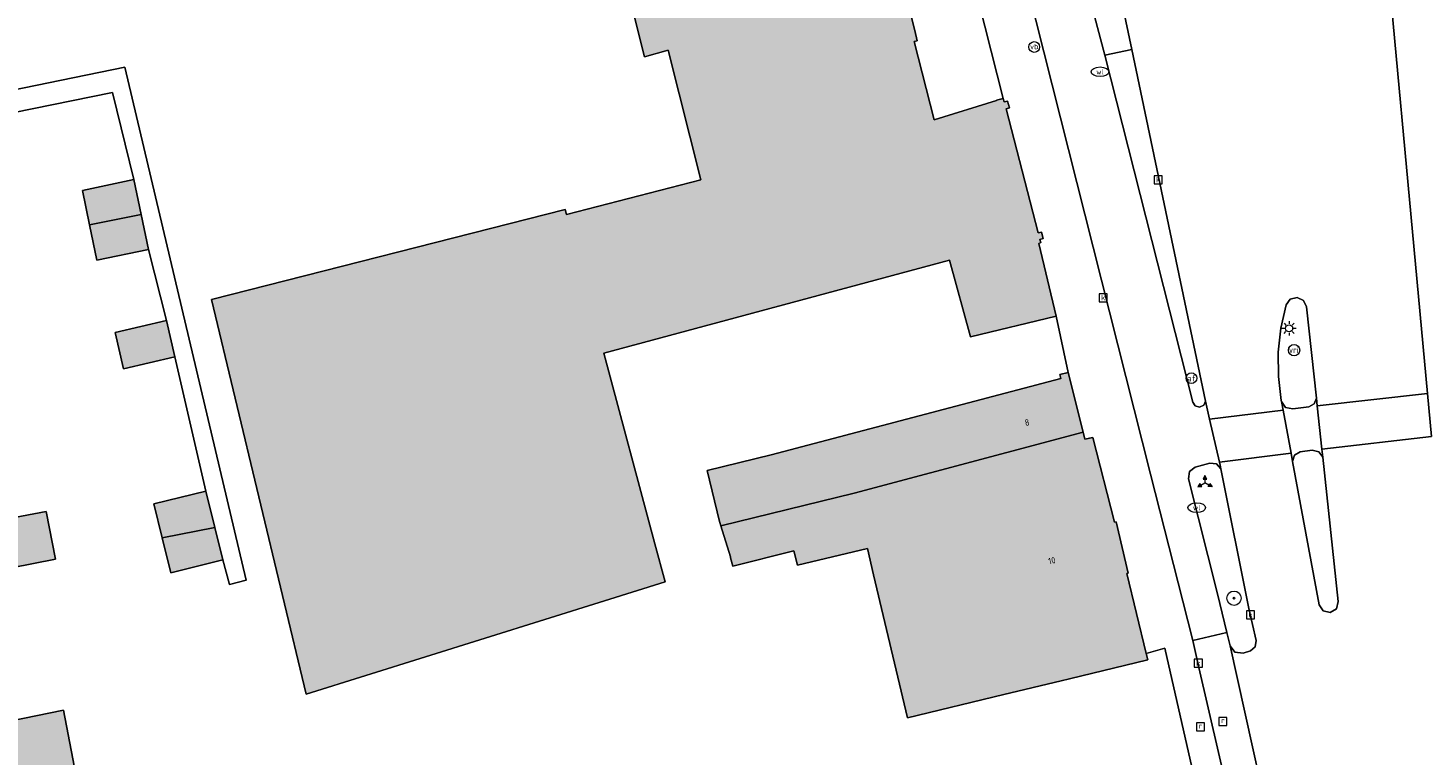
# Model space of a CAD drawing. Header units: metres. Extents: x 196496 to 197479, y 355250 to 356324.
# Tile 15 of 119: x 196983 to 197061, y 355550 to 355591. Entities that reach past the tile are written whole.
import ezdxf
from ezdxf.enums import TextEntityAlignment as Align

# ---------------------------------------------------------------- set-up
doc = ezdxf.new("R2010")
doc.units = ezdxf.units.M
doc.layers.get('0').update_dxf_attribs({"lineweight": 9})
for name, color, linetype, lineweight in [('B-WE-GR-BOOM-S', 251, 'Continuous', 9), ('B-WE-IE-MEUBILAIR_WEGMEUBILAIR-S', 251, 'Continuous', 9), ('B-WE-IE-MEUBILAIR_WEGMEUBILAIR_VERKEERSBORD-S', 251, 'Continuous', 9), ('B-WE-KL-ET_LS_OV_LICHTMAST-S', 251, 'Continuous', 9), ('B-WE-KL-WATER-S', 251, 'Continuous', 9), ('B-WE-OG-BEBOUWING-GV', 251, 'Continuous', 9), ('B-WE-OG-BEBOUWING_HUISNUMMER-T35', 90, 'Continuous', 9), ('B-WE-OG-TERREIN_ERF-GV', 251, 'Continuous', 9), ('B-WE-RI-GWA_KOLK-S', 251, 'Continuous', 9), ('B-WE-RI-GWA_RIOOLPUT-S', 251, 'Continuous', 9), ('B-WE-VH-VERHARDING_ASFALT-GV', 251, 'Continuous', 9), ('B-WE-VH-VERHARDING_OPEN-GV', 251, 'Continuous', 9), ('B-WE-VH-VERHARDING_STRAATBAKSTEEN-GV', 251, 'Continuous', 9), ('B-WE-VH-VERHARDING_TEGEL-GV', 251, 'Continuous', 9), ('B-WE-VW-AFSLUITPAAL-S', 251, 'Continuous', 9), ('B-WE-VW-VRI-S', 251, 'Continuous', 9)]:
    doc.layers.add(name, color=color, linetype=linetype, lineweight=lineweight)
doc.layers.add('X-XX-AL-PRESENTATIE_GEBOUW3-V', color=7, linetype='Continuous', lineweight=9, true_color=0xebe1d6)
doc.styles.add('NLCS-ISO', font='NLCS-ISO.ttf')
doc.styles.add('NLCS-ISO-ANNOTATIEF-T35', font='NLCS-ISO.ttf', dxfattribs={"height": 3.5})

# ---------------------------------------------------------------- blocks, each defined once
blk = doc.blocks.new('SIE-WEG_VERKEERSBORD_WEGWIJZER-SO')
at = {"linetype": 'ByBlock', "lineweight": 18}
h = blk.add_hatch(color=0, dxfattribs=at)
h.dxf.hatch_style = 1
h.paths.add_polyline_path([(0.5, 1), (0, 2), (-0.5, 1)])
h = blk.add_hatch(color=0, dxfattribs=at)
h.dxf.hatch_style = 1
h.paths.add_polyline_path([(-1.38, -0.22), (-2, -1.15), (-0.88, -1.09)])
h = blk.add_hatch(color=0, dxfattribs=at)
h.dxf.hatch_style = 1
h.paths.add_polyline_path([(1.38, -0.22), (2, -1.15), (0.88, -1.09)])
at = {"color": 0, "linetype": 'ByBlock', "lineweight": 18}
for points in [[(-1.13, -0.65), (0, 0)], [(0, 1), (0, 0)], [(1.13, -0.65), (0, 0)]]:
    blk.add_lwpolyline(points, dxfattribs=at)
for points in [[(0.5, 1), (0, 2), (-0.5, 1)], [(-1.38, -0.22), (-2, -1.15), (-0.88, -1.09)], [(1.38, -0.22), (2, -1.15), (0.88, -1.09)]]:
    blk.add_lwpolyline(points, close=True, dxfattribs=at)
blk = doc.blocks.new('SKL-ET_OV_LICHTMAST-SO')
at = {"color": 0, "linetype": 'ByBlock', "lineweight": 18}
for points in [[(-1.25, 0), (-2, 0)], [(-1.41, 1.41), (-0.88, 0.88)], [(0, 2), (0, 1.25)], [(0.88, 0.88), (1.41, 1.41)], [(2, 0), (1.25, 0)], [(-1.41, -1.41), (-0.88, -0.88)], [(0, -1.25), (0, -2)], [(0.88, -0.88), (1.41, -1.41)]]:
    blk.add_lwpolyline(points, dxfattribs=at)
blk.add_circle((0, 0), 1, dxfattribs=at)
blk = doc.blocks.new('SIE-WEG_PAAL_VERKEERSBORD-SO')
at = {"color": 0, "linetype": 'ByBlock', "lineweight": 18}
blk.add_circle((0, 0), 1.5, dxfattribs=at)
at = {"color": 0, "linetype": 'ByBlock', "lineweight": 18, "style": 'NLCS-ISO'}
blk.add_text('vb', height=1.5, dxfattribs=at).set_placement((0, 0.13), align=Align.MIDDLE_CENTER)
blk = doc.blocks.new('SKL-VRI_PAAL-SO')
at = {"lineweight": 18}
blk.add_circle((0, 0), 1.59, dxfattribs=at)
at = {"lineweight": 18, "style": 'NLCS-ISO'}
blk.add_text('vri', height=1.8, dxfattribs=at).set_placement((-0.06, 0.08), align=Align.MIDDLE_CENTER)
blk = doc.blocks.new('SVW-AFSLUITPAAL-SO')
at = {"lineweight": 18}
blk.add_circle((0, 0), 1.5, dxfattribs=at)
at = {"lineweight": 18, "style": 'NLCS-ISO'}
blk.add_text('af', height=1.8, dxfattribs=at).set_placement((0, 0), align=Align.MIDDLE_CENTER)
blk = doc.blocks.new('SRI-PUT_INSPECTIEPUT_RIOOLPUT-SO')
at = {"color": 0, "linetype": 'ByBlock', "lineweight": 18}
blk.add_lwpolyline([(-1.12, -1.12), (1.12, -1.12), (1.12, 1.12), (-1.12, 1.12)], close=True, dxfattribs=at)
at = {"color": 0, "linetype": 'ByBlock', "lineweight": 18, "style": 'NLCS-ISO'}
blk.add_text('r', height=1.5, dxfattribs=at).set_placement((0, 0.28), align=Align.MIDDLE_CENTER)
blk = doc.blocks.new('SRI-KOLK-SO')
at = {"color": 0, "linetype": 'ByBlock', "lineweight": 18}
blk.add_lwpolyline([(-1.125, -1.125), (1.125, -1.125), (1.125, 1.125), (-1.125, 1.125)], close=True, dxfattribs=at)
at = {"color": 0, "linetype": 'ByBlock', "lineweight": 18, "style": 'NLCS-ISO'}
blk.add_text('k', height=1.5, dxfattribs=at).set_placement((0, 0), align=Align.MIDDLE_CENTER)
blk = doc.blocks.new('SKL-WATER_WATERLEIDINGPUT-SO')
at = {"color": 0, "linetype": 'ByBlock', "lineweight": 18}
blk.add_ellipse((0, 0), major_axis=(2.5, 0), ratio=0.54, dxfattribs=at)
at = {"color": 0, "linetype": 'ByBlock', "lineweight": 18, "style": 'NLCS-ISO'}
blk.add_text('wl', height=1.5, dxfattribs=at).set_placement((0, 0), align=Align.MIDDLE_CENTER)
blk = doc.blocks.new('SGR-BOOM_01-SO')
at = {"linetype": 'ByBlock', "lineweight": 18}
h = blk.add_hatch(color=0, dxfattribs=at)
h.dxf.hatch_style = 1
edge = h.paths.add_edge_path()
edge.add_arc((0, 0), 0.25, 0, 360)
at = {"color": 0, "linetype": 'ByBlock', "lineweight": 18}
for radius in [2, 0.25]:
    blk.add_circle((0, 0), radius, dxfattribs=at)

msp = doc.modelspace()

# ---------------------------------------------------------------- hatches: boundary and pattern name
at = {"layer": 'X-XX-AL-PRESENTATIE_GEBOUW3-V'}
for points in [[(197031.695, 355593.278), (197030.423, 355598.341), (197029.71, 355601.179), (197029.596, 355601.631), (197029.422, 355601.569), (197028.356, 355605.972), (197031.868, 355606.817), (197031.898, 355606.664), (197032.264, 355606.779), (197032.238, 355606.937), (197032.422, 355606.996), (197032.318, 355607.371), (197032.146, 355607.328), (197030.352, 355614.373), (197030.523, 355614.428), (197030.452, 355614.784), (197030.324, 355614.779), (197030.253, 355614.777), (197030.219, 355615.025), (197005.617, 355608.709), (197005.238, 355608.611), (197005.27, 355608.485), (197005.179, 355608.462), (197005.144, 355608.453), (197005.386, 355607.513), (197005.595, 355606.7), (197003.183, 355606.08), (197002.974, 355606.894), (196998.113, 355605.646), (196999.424, 355598.8), (196999.531, 355598.11), (197015.244, 355602.386), (197016.973, 355595.387), (197015.732, 355595.021), (197017.253, 355588.963), (197018.573, 355589.332), (197020.405, 355582.059), (197012.883, 355580.126), (197012.809, 355580.401), (196992.973, 355575.357), (196998.285, 355553.209), (197015.006, 355558.437), (197018.416, 355559.503), (197017.841, 355561.645), (197014.97, 355572.347), (197034.351, 355577.555), (197035.537, 355573.249), (197040.343, 355574.408), (197039.357, 355578.499), (197039.48, 355578.547), (197039.431, 355578.722), (197039.61, 355578.774), (197039.508, 355579.135), (197039.326, 355579.097), (197037.535, 355586.038), (197037.715, 355586.099), (197037.61, 355586.482), (197037.42, 355586.436), (197037.366, 355586.621), (197036.997, 355586.537), (197036.983, 355586.517), (197033.497, 355585.423), (197032.38, 355589.819), (197032.553, 355589.866), (197032.408, 355590.442)], [(196986.137, 355579.547), (196989.033, 355580.122), (196988.625, 355582.076), (196985.735, 355581.472)], [(196989.033, 355580.122), (196986.137, 355579.547), (196986.553, 355577.556), (196989.443, 355578.16)], [(196990.451, 355574.167), (196987.569, 355573.501), (196988.042, 355571.457), (196990.924, 355572.123)], [(197024.361, 355566.626), (197020.769, 355565.753), (197021.469, 355562.9), (197021.497, 355562.785), (197021.532, 355562.643), (197029.018, 355564.486), (197041.85, 355567.9), (197041.005, 355571.257), (197040.535, 355571.149), (197040.591, 355570.919)], [(197031.993, 355551.887), (197037.412, 355553.191), (197040.615, 355553.962), (197041.077, 355554.073), (197045.476, 355555.132), (197045.391, 355555.486), (197044.308, 355559.984), (197044.376, 355560), (197043.696, 355562.869), (197043.603, 355562.857), (197042.401, 355567.599), (197041.948, 355567.509), (197041.85, 355567.9), (197029.018, 355564.486), (197021.532, 355562.643), (197022.068, 355560.906), (197022.085, 355560.85), (197022.208, 355560.389), (197025.637, 355561.257), (197025.831, 355560.44), (197029.753, 355561.372), (197030.101, 355559.899)], [(196971.698, 355558.298), (196981.755, 355560.296), (196984.221, 355560.786), (196983.711, 355563.459), (196981.241, 355562.987), (196980.609, 355566.301), (196972.468, 355564.634), (196973.129, 355561.324), (196971.183, 355560.908)], [(196990.209, 355561.976), (196993.162, 355562.562), (196992.664, 355564.593), (196989.743, 355563.877)], [(196993.61, 355560.734), (196993.162, 355562.562), (196990.209, 355561.976), (196990.689, 355560.018)], [(196973.423, 355538.875), (196982.7, 355540.763), (196981.98, 355544.176), (196986.08, 355545.004), (196984.669, 355552.302), (196982.399, 355551.844), (196976.074, 355550.566), (196976.902, 355546.468), (196974.297, 355545.941), (196972.122, 355545.502)]]:
    msp.add_hatch(color=256, dxfattribs=at).paths.add_polyline_path(points)

# ---------------------------------------------------------------- linework, layer by layer
at = {"layer": 'B-WE-OG-BEBOUWING-GV', "flags": 128}
msp.add_lwpolyline([(197015.732, 355595.021), (197017.253, 355588.963), (197018.573, 355589.332), (197020.405, 355582.059), (197012.883, 355580.126), (197012.809, 355580.401), (196992.973, 355575.357), (196998.285, 355553.209), (197015.006, 355558.437), (197018.416, 355559.503), (197017.841, 355561.645), (197014.97, 355572.347), (197034.351, 355577.555), (197035.537, 355573.249), (197040.343, 355574.408), (197039.357, 355578.499), (197039.48, 355578.547), (197039.431, 355578.722), (197039.61, 355578.774), (197039.508, 355579.135), (197039.326, 355579.097), (197037.535, 355586.038), (197037.715, 355586.099), (197037.61, 355586.482), (197037.42, 355586.436), (197037.366, 355586.621), (197036.997, 355586.537), (197036.983, 355586.517), (197033.497, 355585.423), (197032.38, 355589.819), (197032.553, 355589.866), (197032.408, 355590.442), (197031.695, 355593.278)], dxfattribs=at)
for points in [[(196986.137, 355579.547), (196989.033, 355580.122), (196988.625, 355582.076), (196985.735, 355581.472)], [(196989.033, 355580.122), (196986.137, 355579.547), (196986.553, 355577.556), (196989.443, 355578.16)], [(196990.451, 355574.167), (196987.569, 355573.501), (196988.042, 355571.457), (196990.924, 355572.123)], [(197024.361, 355566.626), (197020.769, 355565.753), (197021.469, 355562.9), (197021.497, 355562.785), (197021.532, 355562.643), (197029.018, 355564.486), (197041.85, 355567.9), (197041.005, 355571.257), (197040.535, 355571.149), (197040.591, 355570.919)], [(197031.993, 355551.887), (197037.412, 355553.191), (197040.615, 355553.962), (197041.077, 355554.073), (197045.476, 355555.132), (197045.391, 355555.486), (197044.308, 355559.984), (197044.376, 355560), (197043.696, 355562.869), (197043.603, 355562.857), (197042.401, 355567.599), (197041.948, 355567.509), (197041.85, 355567.9), (197029.018, 355564.486), (197021.532, 355562.643), (197022.068, 355560.906), (197022.085, 355560.85), (197022.208, 355560.389), (197025.637, 355561.257), (197025.831, 355560.44), (197029.753, 355561.372), (197030.101, 355559.899)], [(196971.698, 355558.298), (196981.755, 355560.296), (196984.221, 355560.786), (196983.711, 355563.459), (196981.241, 355562.987), (196980.609, 355566.301), (196972.468, 355564.634), (196973.129, 355561.324), (196971.183, 355560.908)], [(196990.209, 355561.976), (196993.162, 355562.562), (196992.664, 355564.593), (196989.743, 355563.877)], [(196993.61, 355560.734), (196993.162, 355562.562), (196990.209, 355561.976), (196990.689, 355560.018)], [(196973.423, 355538.875), (196982.7, 355540.763), (196981.98, 355544.176), (196986.08, 355545.004), (196984.669, 355552.302), (196982.399, 355551.844), (196976.074, 355550.566), (196976.902, 355546.468), (196974.297, 355545.941), (196972.122, 355545.502)]]:
    msp.add_lwpolyline(points, close=True, dxfattribs=at)
at = {"layer": 'B-WE-OG-TERREIN_ERF-GV', "flags": 128}
msp.add_lwpolyline([(197030.423, 355598.341), (197031.695, 355593.278), (197032.408, 355590.442), (197032.553, 355589.866), (197032.38, 355589.819), (197033.497, 355585.423), (197036.983, 355586.517), (197036.997, 355586.537), (197037.366, 355586.621), (197032.264, 355606.779), (197031.898, 355606.664), (197031.868, 355606.817), (197028.356, 355605.972), (197029.422, 355601.569), (197029.596, 355601.631), (197029.71, 355601.179)], close=True, dxfattribs=at)
for points in [[(197058.147, 355504.177), (197046.435, 355555.796), (197045.391, 355555.486), (197045.476, 355555.132), (197041.077, 355554.073), (197040.615, 355553.962), (197037.412, 355553.191), (197031.993, 355551.887), (197030.101, 355559.899), (197029.753, 355561.372), (197025.831, 355560.44), (197025.637, 355561.257), (197022.208, 355560.389), (197022.085, 355560.85), (197022.068, 355560.906), (197021.532, 355562.643), (197021.497, 355562.785), (197021.469, 355562.9), (197020.769, 355565.753), (197024.361, 355566.626), (197040.591, 355570.919), (197040.535, 355571.149), (197041.005, 355571.257), (197040.343, 355574.408), (197035.537, 355573.249), (197034.351, 355577.555), (197014.97, 355572.347), (197017.841, 355561.645), (197018.416, 355559.503), (197015.006, 355558.437), (196998.285, 355553.209), (196992.973, 355575.357), (197012.809, 355580.401), (197012.883, 355580.126), (197020.405, 355582.059), (197018.573, 355589.332), (197017.253, 355588.963), (197015.732, 355595.021)], [(196968.152, 355584.287), (196988.121, 355588.375), (196994.928, 355559.609), (196993.986, 355559.361), (196993.61, 355560.734), (196990.689, 355560.018), (196990.209, 355561.976), (196989.743, 355563.877), (196992.664, 355564.593), (196990.924, 355572.123), (196988.042, 355571.457), (196987.569, 355573.501), (196990.451, 355574.167), (196989.443, 355578.16), (196986.553, 355577.556), (196986.137, 355579.547), (196985.735, 355581.472), (196988.625, 355582.076), (196987.428, 355586.956), (196968.381, 355583.088)], [(196981.241, 355562.987), (196983.711, 355563.459), (196984.221, 355560.786), (196981.755, 355560.296)], [(196976.902, 355546.468), (196976.074, 355550.566), (196982.399, 355551.844), (196984.669, 355552.302), (196986.08, 355545.004)]]:
    msp.add_lwpolyline(points, dxfattribs=at)
at = {"layer": 'B-WE-VH-VERHARDING_ASFALT-GV', "flags": 128}
for points in [[(197042.679, 355598.412), (197044.575, 355589.371), (197048.711, 355569.651), (197048.943, 355568.629), (197053.064, 355569.143), (197052.974, 355569.633), (197052.963, 355569.69), (197052.797, 355571.03), (197052.786, 355572.389), (197052.931, 355573.74), (197053.229, 355575.057), (197053.466, 355575.373), (197053.85, 355575.468), (197054.207, 355575.298), (197054.376, 355574.941), (197054.928, 355569.811), (197054.974, 355569.387), (197061.16, 355570.069), (197058.219, 355601.732)], [(197062.689, 355595.678), (197060.935, 355597.352), (197059.783, 355598.853), (197059.031, 355600.111), (197058.557, 355600.988), (197058.227, 355601.732), (197058.219, 355601.732), (197061.16, 355570.069), (197061.385, 355567.654)], [(197061.385, 355567.654), (197055.235, 355566.953), (197055.284, 355566.499), (197056.155, 355558.4), (197056.055, 355558.001), (197055.704, 355557.786), (197055.303, 355557.878), (197055.081, 355558.224), (197053.595, 355566.269), (197053.51, 355566.73), (197049.487, 355566.229), (197049.527, 355566.054), (197049.569, 355565.844), (197051.143, 355558.021), (197051.556, 355556.209), (197051.504, 355555.86), (197051.227, 355555.64), (197050.814, 355555.514), (197050.364, 355555.563), (197050.09, 355555.924), (197053.036, 355542.644)]]:
    msp.add_lwpolyline(points, dxfattribs=at)
for points in [[(197042.679, 355598.412), (197042.579, 355598.574), (197042.16, 355598.666), (197041.821, 355598.558), (197041.129, 355598.222), (197040.621, 355597.627), (197040.38, 355596.887), (197040.475, 355596.089), (197042.493, 355591.239), (197043.06, 355589.064), (197044.575, 355589.371)], [(197061.16, 355570.069), (197054.974, 355569.387), (197055.235, 355566.953), (197061.385, 355567.654)], [(197053.51, 355566.73), (197053.064, 355569.143), (197048.943, 355568.629), (197049.487, 355566.229)], [(197056.353, 355527.817), (197053.036, 355542.644), (197050.09, 355555.924), (197049.907, 355556.667), (197047.996, 355556.208), (197048.339, 355554.703), (197050.604, 355544.916), (197054.751, 355526.358), (197059.551, 355504.565), (197061.929, 355493.601), (197063.888, 355493.432), (197060.817, 355507.645), (197058.247, 355519.248)]]:
    msp.add_lwpolyline(points, close=True, dxfattribs=at)
at = {"layer": 'B-WE-VH-VERHARDING_OPEN-GV', "flags": 128}
msp.add_lwpolyline([(196993.162, 355562.562), (196993.61, 355560.734), (196993.986, 355559.361), (196994.928, 355559.609), (196988.121, 355588.375), (196968.152, 355584.287), (196968.381, 355583.088), (196987.428, 355586.956), (196988.625, 355582.076), (196989.033, 355580.122), (196989.443, 355578.16), (196990.451, 355574.167), (196990.924, 355572.123), (196992.664, 355564.593)], close=True, dxfattribs=at)
at = {"layer": 'B-WE-VH-VERHARDING_STRAATBAKSTEEN-GV', "flags": 128}
for points in [[(197044.575, 355589.371), (197043.06, 355589.064), (197048.001, 355569.595), (197048.135, 355569.377), (197048.381, 355569.304), (197048.613, 355569.414), (197048.711, 355569.651)], [(197052.974, 355569.633), (197053.205, 355569.297), (197053.603, 355569.21), (197054.508, 355569.336), (197054.801, 355569.5), (197054.928, 355569.811), (197054.376, 355574.941), (197054.207, 355575.298), (197053.85, 355575.468), (197053.466, 355575.373), (197053.229, 355575.057), (197052.931, 355573.74), (197052.786, 355572.389), (197052.797, 355571.03), (197052.963, 355569.69)], [(197053.595, 355566.269), (197055.081, 355558.224), (197055.303, 355557.878), (197055.704, 355557.786), (197056.055, 355558.001), (197056.155, 355558.4), (197055.284, 355566.499), (197055.062, 355566.808), (197054.69, 355566.891), (197054.028, 355566.795), (197053.71, 355566.616)], [(197050.09, 355555.924), (197050.364, 355555.563), (197050.814, 355555.514), (197051.227, 355555.64), (197051.504, 355555.86), (197051.556, 355556.209), (197051.143, 355558.021), (197049.569, 355565.844), (197049.322, 355566.128), (197048.947, 355566.162), (197048.138, 355565.948), (197047.808, 355565.697), (197047.75, 355565.287), (197049.389, 355558.837), (197049.907, 355556.667)]]:
    msp.add_lwpolyline(points, close=True, dxfattribs=at)
at = {"layer": 'B-WE-VH-VERHARDING_TEGEL-GV', "flags": 128}
for points in [[(197032.264, 355606.779), (197037.366, 355586.621), (197037.42, 355586.436), (197037.61, 355586.482), (197037.715, 355586.099), (197037.535, 355586.038), (197039.326, 355579.097), (197039.508, 355579.135), (197039.61, 355578.774), (197039.431, 355578.722), (197039.48, 355578.547), (197039.357, 355578.499), (197040.343, 355574.408), (197041.005, 355571.257), (197041.85, 355567.9), (197041.948, 355567.509), (197042.401, 355567.599), (197043.603, 355562.857), (197043.696, 355562.869), (197044.376, 355560), (197044.308, 355559.984), (197045.391, 355555.486), (197046.435, 355555.796), (197058.147, 355504.177)], [(197036.903, 355600.155), (197045.636, 355565.543), (197047.44, 355558.425), (197047.996, 355556.208), (197049.907, 355556.667), (197049.389, 355558.837), (197047.75, 355565.287), (197047.808, 355565.697), (197048.138, 355565.948), (197048.947, 355566.162), (197049.322, 355566.128), (197049.569, 355565.844), (197049.527, 355566.054), (197049.487, 355566.229), (197048.943, 355568.629), (197048.711, 355569.651), (197048.613, 355569.414), (197048.381, 355569.304), (197048.135, 355569.377), (197048.001, 355569.595), (197043.06, 355589.064), (197042.493, 355591.239)], [(197050.604, 355544.916), (197048.339, 355554.703), (197047.996, 355556.208), (197047.44, 355558.425), (197045.636, 355565.543), (197036.903, 355600.155)]]:
    msp.add_lwpolyline(points, dxfattribs=at)
msp.add_lwpolyline([(197055.235, 355566.953), (197054.974, 355569.387), (197054.928, 355569.811), (197054.801, 355569.5), (197054.508, 355569.336), (197053.603, 355569.21), (197053.205, 355569.297), (197052.974, 355569.633), (197053.064, 355569.143), (197053.51, 355566.73), (197053.595, 355566.269), (197053.71, 355566.616), (197054.028, 355566.795), (197054.69, 355566.891), (197055.062, 355566.808), (197055.284, 355566.499)], close=True, dxfattribs=at)

# ---------------------------------------------------------------- block references
at = {"layer": 'B-WE-GR-BOOM-S', "xscale": 0.2, "yscale": 0.2, "zscale": 0.2}
msp.add_blockref('SGR-BOOM_01-SO', (197050.311, 355558.589), dxfattribs=at)
at = {"layer": 'B-WE-IE-MEUBILAIR_WEGMEUBILAIR-S', "xscale": 0.2, "yscale": 0.2, "zscale": 0.2}
msp.add_blockref('SIE-WEG_PAAL_VERKEERSBORD-SO', (197039.109, 355589.516), dxfattribs=at)
at = {"layer": 'B-WE-IE-MEUBILAIR_WEGMEUBILAIR_VERKEERSBORD-S', "xscale": 0.2, "yscale": 0.2, "zscale": 0.2}
msp.add_blockref('SIE-WEG_VERKEERSBORD_WEGWIJZER-SO', (197048.678, 355565.067), dxfattribs=at)
at = {"layer": 'B-WE-KL-ET_LS_OV_LICHTMAST-S', "xscale": 0.2, "yscale": 0.2, "zscale": 0.2}
msp.add_blockref('SKL-ET_OV_LICHTMAST-SO', (197053.397, 355573.73), dxfattribs=at)
at = {"layer": 'B-WE-KL-WATER-S', "xscale": 0.2, "yscale": 0.2, "zscale": 0.2}
for p in [(197042.798, 355588.124), (197048.218, 355563.671)]:
    msp.add_blockref('SKL-WATER_WATERLEIDINGPUT-SO', p, dxfattribs=at)
at = {"layer": 'B-WE-RI-GWA_KOLK-S', "xscale": 0.2, "yscale": 0.2, "zscale": 0.2}
for p in [(197046.054, 355582.07), (197042.974, 355575.451), (197051.233, 355557.661), (197048.309, 355554.947)]:
    msp.add_blockref('SRI-KOLK-SO', p, dxfattribs=at)
at = {"layer": 'B-WE-RI-GWA_RIOOLPUT-S', "xscale": 0.2, "yscale": 0.2, "zscale": 0.2}
for p in [(197049.691, 355551.678), (197048.429, 355551.372)]:
    msp.add_blockref('SRI-PUT_INSPECTIEPUT_RIOOLPUT-SO', p, dxfattribs=at)
at = {"layer": 'B-WE-VW-AFSLUITPAAL-S', "xscale": 0.2, "yscale": 0.2, "zscale": 0.2}
msp.add_blockref('SVW-AFSLUITPAAL-SO', (197047.921, 355570.933), dxfattribs=at)
at = {"layer": 'B-WE-VW-VRI-S', "xscale": 0.2, "yscale": 0.2, "zscale": 0.2}
msp.add_blockref('SKL-VRI_PAAL-SO', (197053.676, 355572.507), dxfattribs=at)

# ---------------------------------------------------------------- texts
at = {"layer": 'B-WE-OG-BEBOUWING_HUISNUMMER-T35', "style": 'NLCS-ISO-ANNOTATIEF-T35'}
for s, rotation, p in [('8', 14.8, (197038.704, 355568.449)), ('10', 13.3, (197040.1, 355560.699))]:
    msp.add_text(s, height=0.36, rotation=rotation, dxfattribs=at).set_placement(p, align=Align.MIDDLE)

doc.saveas('drawing.dxf')
